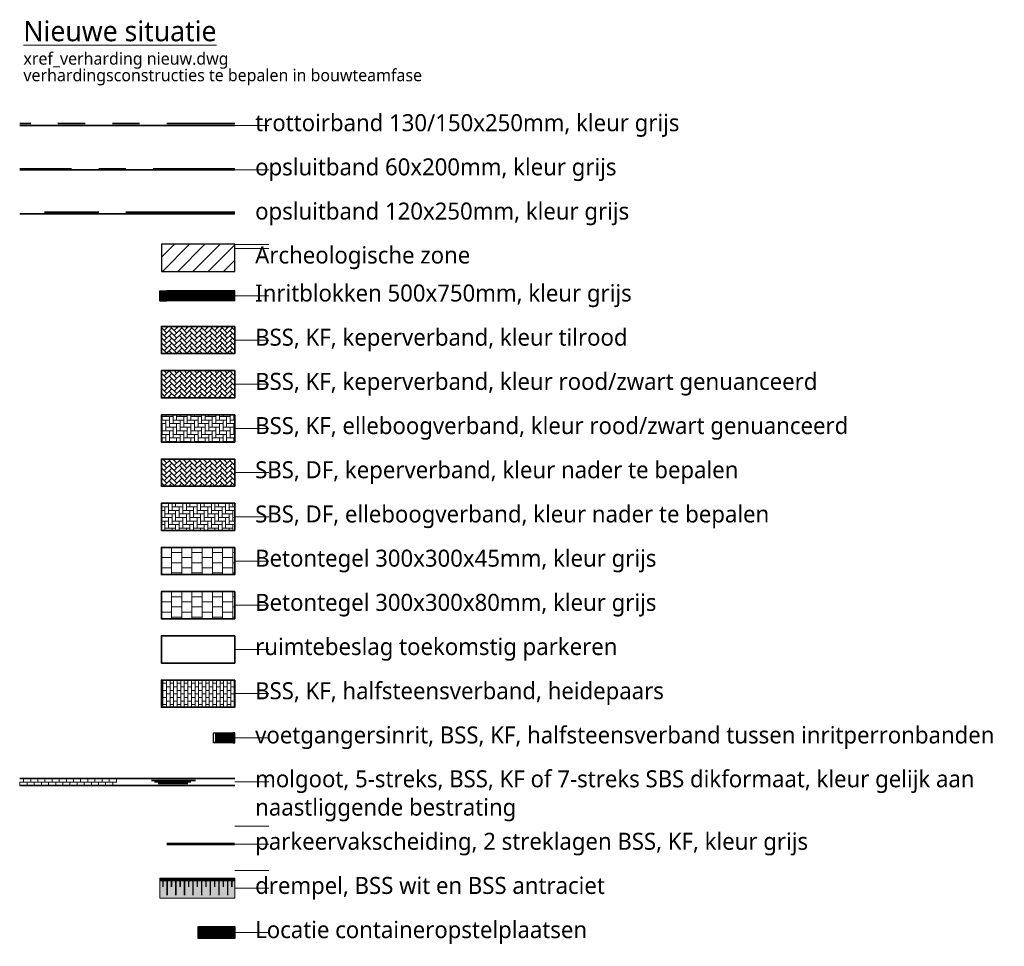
# Model space of a CAD drawing. Header units: metres. Extents: x 253823 to 255319, y 593130 to 593771.
# Tile 37 of 37: x 255246 to 255319, y 593426 to 593494. Entities that reach past the tile are written whole.
import ezdxf

# ---------------------------------------------------------------- set-up
doc = ezdxf.new("R2010")
doc.units = ezdxf.units.M
for name, pattern in [('DASHED2', [0.375, 0.25, -0.125]), ('VH-OPSLUITBAND_100X200', [16, 8, -2, 4, -2]), ('VH-OPSLUITBAND_60X200', [12, 6, -2, 2, -2]), ('VH-TROTTOIRBAND_130-150', [15, 5, -2, 2, -2, 2, -2]), ('XX-HIDDEN', [4, 2, -2])]:
    doc.linetypes.add(name, pattern=pattern)
doc.layers.add('Archeologische zone', color=112, linetype='Continuous')
for name, color, linetype, lineweight in [('N-WE-IE-MEUBILAIR_WEGMEUBILAIR_CONTAINER-S', 7, 'Continuous', 25), ('N-WE-VH-GOOT_BSS-G', 170, 'Continuous', 35), ('N-WE-VH-KANTOPSLUITING_ELEMENT_INRIT-S', 7, 'Continuous', 25), ('N-WE-VH-KANTOPSLUITING_OPSLUITBAND_120X250-G', 20, 'VH-OPSLUITBAND_100X200', 35), ('N-WE-VH-KANTOPSLUITING_OPSLUITBAND_60X200-G', 150, 'VH-OPSLUITBAND_60X200', 35), ('N-WE-VH-KANTOPSLUITING_TROTTOIRBAND_130 150-G', 210, 'VH-TROTTOIRBAND_130-150', 35), ('N-WE-VH-KANTOPSLUITING_TROTTOIRBAND_130 150X250-S', 210, 'Continuous', 25), ('N-WE-VH-KANTVERHARDING-G', 2, 'Continuous', 35), ('N-WE-VH-KANTVERHARDING_TEGEL-G', 250, 'Continuous', 18), ('N-WE-VH-MATERIAALGRENS-G', 7, 'XX-HIDDEN', 18), ('N-WE-VH-VERHARDING_BETONSTRAATSTEEN-HALFSTEENS-HEIDEPAARS-A', 252, 'Continuous', 18), ('N-WE-VH-VERHARDING_BETONSTRAATSTEEN-KLEUR NTB-A', 252, 'Continuous', 18), ('N-WE-VH-VERHARDING_BETONSTRAATSTEEN-MOLGOOT-HEIDEPAARS-A', 252, 'Continuous', 18), ('N-WE-VH-VERHARDING_BETONSTRAATSTEEN-PVAK-KLEUR NTB-A', 252, 'Continuous', 18), ('N-WE-VH-VERHARDING_TEGEL-45MM DIK-A', 252, 'Continuous', 18), ('N-WE-VW-SCHEIDINGSLIJN_PARKEERVAK_GRIJS BSS KF-G', 253, 'DASHED2', 35), ('N01-WE-GR-GRAS-G', 60, 'Continuous', 35), ('N01-WE-VH-VERHARDING_BETONSTRAATSTEEN-TILROOD-KEPER-A', 252, 'Continuous', 18), ('X-XX-AL-LEGENDA-T18', 6, 'Continuous', 18), ('X-XX-AL-T25', 2, 'Continuous', 25), ('X-XX-AL-TEKENBLAD_LEGENDA-T25', 2, 'Continuous', 13)]:
    doc.layers.add(name, color=color, linetype=linetype, lineweight=lineweight)
for name, color, linetype, lineweight, true_color in [('N-WE-VH-VERHARDING_BETONSTRAATSTEEN-DREMPEL-ANTRACIET-A', 7, 'Continuous', 18, 0x333f48), ('N-WE-VH-VERHARDING_BETONSTRAATSTEEN-DREMPEL-WIT-G', 7, 'Continuous', 35, 0xffffff), ('N-WE-VH-VERHARDING_BETONSTRAATSTEEN_KF_GRIJS-A', 7, 'Continuous', 5, 0xffffff), ('N-WE-VH-VERHARDING_TEGEL-80MM DIK-A', 7, 'Continuous', 18, 0x333f48), ('N01-WE-VH-VERHARDING_BETONSTRAATSTEEN-ROODZWART NUANCE-KEPER-A', 7, 'Continuous', 18, 0xc63527), ('N01-WE-VH-VERHARDING_BSS-ROODZWART NUANCE PVAK-ELLEBOOG-A', 7, 'Continuous', 18, 0xc63527)]:
    doc.layers.add(name, color=color, linetype=linetype, lineweight=lineweight, true_color=true_color)
doc.layers.add('X-XX-AL-HULPLIJN-G', color=93, linetype='Continuous', lineweight=18, plot=False)
doc.styles.add('Roelofs', font='segoeui.ttf', dxfattribs={"height": 1.8})
pattern_1 = [(45, (447.05553, 27.49968), (0, 0.37123106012), [0.7875, -0.2625]), (315, (446.6843, 27.8709), (3e-17, 0.37123106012), [0.7875, -0.2625])]

# ---------------------------------------------------------------- blocks, each defined once
blk = doc.blocks.new('N-SVH-INRITELEMENT_130 150_200X750X500_LINKS')
at = {"layer": 'N-WE-VH-KANTOPSLUITING_ELEMENT_INRIT-S'}
h = blk.add_hatch(color=252, dxfattribs=at)
h.dxf.hatch_style = 1
h.paths.add_polyline_path([(0.2, 0.7), (0.5, 0.7), (0.5, 0.75), (0, 0.75), (0, 0), (0.095, 0)])
h = blk.add_hatch(color=253, dxfattribs=at)
h.dxf.hatch_style = 1
h.paths.add_polyline_path([(0.5, 0.7), (0.2, 0.7), (0.095, 0), (0.5, 0)])
for p, q in [((0, 0), (0, 0.75)), ((0, 0.75), (0.5, 0.75)), ((0.5, 0), (0.5, 0.75)), ((0, 0), (0.5, 0)), ((0.095, 0), (0.2, 0.7)), ((0.2, 0.7), (0.5, 0.7))]:
    blk.add_line(p, q)
blk = doc.blocks.new('N-SVH-INRITELEMENT_130 150_200X750X500_MIDDEN')
at = {"layer": 'N-WE-VH-KANTOPSLUITING_ELEMENT_INRIT-S'}
h = blk.add_hatch(color=252, dxfattribs=at)
h.dxf.hatch_style = 1
h.paths.add_polyline_path([(0.5, 0.75), (0, 0.75), (0, 0.7), (0.5, 0.7)])
h = blk.add_hatch(color=253, dxfattribs=at)
h.dxf.hatch_style = 1
h.paths.add_polyline_path([(0, 0.7), (0, 0), (0.5, 0), (0.5, 0.7)])
for p, q in [((0, 0), (0, 0.75)), ((0.5, 0.75), (0, 0.75)), ((0.5, 0), (0.5, 0.75)), ((0.5, 0.7), (0, 0.7)), ((0.5, 0), (0, 0))]:
    blk.add_line(p, q)
blk = doc.blocks.new('N-SVH-INRITELEMENT_130 150_200X750X500_RECHTS')
at = {"layer": 'N-WE-VH-KANTOPSLUITING_ELEMENT_INRIT-S'}
h = blk.add_hatch(color=252, dxfattribs=at)
h.dxf.hatch_style = 1
h.paths.add_polyline_path([(0.5, 0.75), (0, 0.75), (0, 0.7), (0.3, 0.7), (0.405, 0), (0.5, 0)])
h = blk.add_hatch(color=253, dxfattribs=at)
h.dxf.hatch_style = 1
h.paths.add_polyline_path([(0.3, 0.7), (0, 0.7), (0, 0), (0.405, 0)], flags=17)
for p, q in [((0, 0), (0, 0.75)), ((0.5, 0.75), (0, 0.75)), ((0.5, 0), (0.5, 0.75)), ((0.3, 0.7), (0, 0.7)), ((0.5, 0), (0, 0)), ((0.405, 0), (0.3, 0.7))]:
    blk.add_line(p, q)
blk = doc.blocks.new('N-SVH-INRITELEMENT_130 150_200X750X5500')
at = {"layer": 'N-WE-VH-KANTOPSLUITING_ELEMENT_INRIT-S'}
for name, p in [('N-SVH-INRITELEMENT_130 150_200X750X500_LINKS', (-2.75, 0)), ('N-SVH-INRITELEMENT_130 150_200X750X500_MIDDEN', (-2.25, 0)), ('N-SVH-INRITELEMENT_130 150_200X750X500_MIDDEN', (-1.75, 0)), ('N-SVH-INRITELEMENT_130 150_200X750X500_MIDDEN', (-1.25, 0)), ('N-SVH-INRITELEMENT_130 150_200X750X500_MIDDEN', (-0.75, 0)), ('N-SVH-INRITELEMENT_130 150_200X750X500_MIDDEN', (-0.25, 0)), ('N-SVH-INRITELEMENT_130 150_200X750X500_MIDDEN', (0.25, 0)), ('N-SVH-INRITELEMENT_130 150_200X750X500_MIDDEN', (0.75, 0)), ('N-SVH-INRITELEMENT_130 150_200X750X500_MIDDEN', (1.25, 0)), ('N-SVH-INRITELEMENT_130 150_200X750X500_MIDDEN', (1.75, 0)), ('N-SVH-INRITELEMENT_130 150_200X750X500_RECHTS', (2.25, 0))]:
    blk.add_blockref(name, p, dxfattribs=at)
blk = doc.blocks.new('SVH-GOOT_SYMBOOL-SO')
at = {"color": 7, "linetype": 'Continuous'}
for p, q in [((0.2, 3.125), (0.2, -3.359)), ((-0.206, 2.137), (-0.206, -2.217)), ((0, 2.669), (0, -2.669))]:
    blk.add_line(p, q, dxfattribs=at)
blk = doc.blocks.new('BSS 8cm Grijs')
at = {"layer": 'N-WE-VH-VERHARDING_BETONSTRAATSTEEN_KF_GRIJS-A', "true_color": 0xbfbfbf}
h = blk.add_hatch(color=9, dxfattribs=at)
h.dxf.hatch_style = 1
h.paths.add_polyline_path([(-0.105, 0), (0.105, 0), (0.105, 0.105), (-0.105, 0.105)])
at = {"layer": 'N-WE-VH-VERHARDING_BETONSTRAATSTEEN_KF_GRIJS-A', "flags": 128}
blk.add_lwpolyline([(-0.105, 0), (0.105, 0), (0.105, 0.105), (-0.105, 0.105)], close=True, dxfattribs=at)
blk = doc.blocks.new('SVH-INRITPERRONBAND_130 150X250_LINKS')
at = {"flags": 128}
blk.add_lwpolyline([(0, 75), (0, 0), (-50, 0, 1), (-100, 0), (-150, 0), (-750, 0), (-750, 150), (-75, 150, -0.414214)], format="xyb", close=True, dxfattribs=at)
blk.add_lwpolyline([(-750, 130), (-75, 130, -0.414214), (-20, 75), (-20, 0)], format="xyb", dxfattribs=at)
blk.add_lwpolyline([(-75, 150), (0, 150), (0, 75)], dxfattribs=at)
blk = doc.blocks.new('SVH-INRITPERRONBAND_130 150X250_RECHTS')
at = {"flags": 128}
blk.add_lwpolyline([(-750, -130), (-75, -130, 0.414214), (-20, -75), (-20, 0)], format="xyb", dxfattribs=at)
blk.add_lwpolyline([(0, -75), (0, 0), (-50, 0, -1), (-100, 0), (-150, 0), (-750, 0), (-750, -150), (-75, -150, 0.414214)], format="xyb", close=True, dxfattribs=at)
blk.add_lwpolyline([(-75, -150), (0, -150), (0, -75)], dxfattribs=at)
blk = doc.blocks.new('Inritconstructie voetpad')
at = {"layer": 'N-WE-VH-MATERIAALGRENS-G', "flags": 128}
for points in [[(0.63, 0.75), (-0.63, 0.75)], [(0.63, 0), (-0.63, 0)]]:
    blk.add_lwpolyline(points, dxfattribs=at)
at = {"layer": 'N-WE-VH-KANTOPSLUITING_TROTTOIRBAND_130 150X250-S', "rotation": 270.0001114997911}
for name, p, xscale, yscale, zscale in [('SVH-INRITPERRONBAND_130 150X250_LINKS', (-0.78, 0), 0.0009999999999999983, 0.0009999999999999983, 0.0009999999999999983), ('SVH-INRITPERRONBAND_130 150X250_RECHTS', (0.78, 0), 0.0009999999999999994, 0.0009999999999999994, 0.0009999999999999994)]:
    blk.add_blockref(name, p, dxfattribs=dict(at, xscale=xscale, yscale=yscale, zscale=zscale))
at = {"layer": 'N-WE-VH-VERHARDING_BETONSTRAATSTEEN_KF_GRIJS-A', "xscale": -1, "rotation": 0.0001115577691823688}
for p in [(-0.525, 0.645), (-0.315, 0.645), (-0.105, 0.645), (0.105, 0.645), (0.315, 0.645), (0.525, 0.645), (-0.525, 0), (-0.42, 0.537), (-0.42, 0.43), (-0.42, 0.322), (-0.42, 0.215), (-0.42, 0.107), (-0.315, 0.43), (-0.315, 0.215), (-0.315, 0), (-0.21, 0.537), (-0.21, 0.322), (-0.21, 0.107), (-0.105, 0.43), (-0.105, 0.215), (-0.105, 0), (0, 0.537), (0, 0.322), (0, 0.107), (0.105, 0.43), (0.105, 0.215), (0.105, 0), (0.21, 0.537), (0.21, 0.322), (0.21, 0.107), (0.315, 0.43), (0.315, 0.215), (0.315, 0), (0.42, 0.537), (0.42, 0.43), (0.42, 0.322), (0.42, 0.215), (0.42, 0.107), (0.525, 0)]:
    blk.add_blockref('BSS 8cm Grijs', p, dxfattribs=at)
at = {"layer": 'N-WE-VH-VERHARDING_BETONSTRAATSTEEN_KF_GRIJS-A', "rotation": 270.0001115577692}
for p in [(-0.63, 0.535), (-0.63, 0.32), (-0.63, 0.105), (0.525, 0.535), (0.525, 0.32), (0.525, 0.105)]:
    blk.add_blockref('BSS 8cm Grijs', p, dxfattribs=at)
blk = doc.blocks.new('Drempelconstructie BSS KF - 1.47 x 5.50 m')
at = {"layer": 'N-WE-VH-VERHARDING_BETONSTRAATSTEEN-DREMPEL-ANTRACIET-A'}
h = blk.add_hatch(color=256, dxfattribs=at)
h.dxf.hatch_style = 1
h.paths.add_polyline_path([(0, 0), (5.5, 0), (5.5, -1.47), (0, -1.47)])
blk.add_lwpolyline([(0, 0), (5.5, 0), (5.5, -1.47), (0, -1.47)], close=True, dxfattribs=at)
at = {"layer": 'N-WE-VH-VERHARDING_BETONSTRAATSTEEN-DREMPEL-WIT-G', "flags": 128}
for points, const_width in [([(0, -0.105), (5.5, -0.105)], 0.212), ([(0.214, -0.21), (0.214, -0.63)], 0.106), ([(0.531, -0.21), (0.531, -1.26)], 0.106), ([(0.848, -0.21), (0.848, -0.63)], 0.106), ([(1.165, -0.21), (1.165, -1.26)], 0.106), ([(1.482, -0.21), (1.482, -0.63)], 0.106), ([(1.799, -0.21), (1.799, -1.26)], 0.106), ([(2.116, -0.21), (2.116, -0.63)], 0.106), ([(2.433, -0.21), (2.433, -1.26)], 0.106), ([(2.75, -0.21), (2.75, -0.63)], 0.106), ([(3.067, -0.21), (3.067, -1.26)], 0.106), ([(3.384, -0.21), (3.384, -0.63)], 0.106), ([(3.701, -0.21), (3.701, -1.26)], 0.106), ([(4.018, -0.21), (4.018, -0.63)], 0.106), ([(4.335, -0.21), (4.335, -1.26)], 0.106), ([(4.652, -0.21), (4.652, -0.63)], 0.106), ([(4.969, -0.21), (4.969, -1.26)], 0.106), ([(5.286, -0.21), (5.286, -0.63)], 0.106)]:
    blk.add_lwpolyline(points, dxfattribs=dict(at, const_width=const_width))
blk = doc.blocks.new('SIE-WEG_CONTAINER_HUISVUIL_OPSTELPLAATS')
for p, q in [((-0.5, 0.5), (0.5, 0.5)), ((-0.5, -0.5), (-0.5, 0.5)), ((0.148, 0.321), (-0.272, 0.319)), ((-0.272, 0.319), (0.178, 0.319)), ((-0.262, 0.323), (0.148, 0.321)), ((-0.205, 0.312), (-0.262, 0.323)), ((-0.143, -0.356), (-0.205, 0.312)), ((0.18, 0.299), (0.13, -0.278)), ((0.165, 0.321), (0.168, 0.331)), ((0.178, 0.319), (0.165, 0.321)), ((0.168, 0.331), (0.182, 0.336)), ((0.193, 0.296), (0.18, 0.299)), ((0.182, 0.336), (0.198, 0.336)), ((0.198, 0.316), (0.193, 0.296)), ((0.198, 0.336), (0.198, 0.316)), ((0.5, 0.5), (0.5, -0.5)), ((0.5, -0.5), (-0.5, -0.5)), ((0.052, -0.336), (-0.143, -0.356)), ((0.08, -0.379), (0.052, -0.336)), ((0.108, -0.399), (0.08, -0.379)), ((0.145, -0.387), (0.108, -0.399)), ((0.13, -0.278), (0.16, -0.302)), ((0.162, -0.343), (0.145, -0.387)), ((0.16, -0.302), (0.162, -0.343))]:
    blk.add_line(p, q)
blk = doc.blocks.new('Containeropstelplaats')
at = {"layer": 'N-WE-VH-VERHARDING_TEGEL-45MM DIK-A'}
h = blk.add_hatch(color=256, dxfattribs=at)
h.dxf.hatch_style = 1
h.paths.add_polyline_path([(0.567, 0.2), (0.594, 0.178), (0.595, 0.142), (0.58, 0.101), (0.547, 0.091), (0.522, 0.109), (0.496, 0.148), (0.321, 0.13), (0.265, 0.731), (0.214, 0.74), (0.583, 0.739), (0.61, 0.737), (0.598, 0.739), (0.601, 0.748), (0.613, 0.752), (0.628, 0.752), (0.628, 0.734), (0.624, 0.716), (0.612, 0.719)], flags=16)
h.paths.add_polyline_path([(0, 0), (0, 0.9), (0.9, 0.9), (0.9, 0)])
at = {"layer": 'N-WE-VH-VERHARDING_TEGEL-45MM DIK-A', "true_color": 0xffffff}
h = blk.add_hatch(color=7, dxfattribs=at)
h.dxf.hatch_style = 1
h.paths.add_polyline_path([(0.567, 0.2), (0.594, 0.178), (0.595, 0.142), (0.58, 0.101), (0.547, 0.091), (0.522, 0.109), (0.496, 0.148), (0.321, 0.13), (0.265, 0.731), (0.214, 0.74), (0.583, 0.739), (0.61, 0.737), (0.598, 0.739), (0.601, 0.748), (0.613, 0.752), (0.628, 0.752), (0.628, 0.734), (0.624, 0.716), (0.612, 0.719)])
at = {"layer": 'N-WE-IE-MEUBILAIR_WEGMEUBILAIR_CONTAINER-S'}
blk.add_lwpolyline([(0.567, 0.2), (0.594, 0.178), (0.595, 0.142), (0.58, 0.101), (0.547, 0.091), (0.522, 0.109), (0.496, 0.148), (0.321, 0.13), (0.265, 0.731), (0.214, 0.74), (0.583, 0.739), (0.61, 0.737), (0.598, 0.739), (0.601, 0.748), (0.613, 0.752), (0.628, 0.752), (0.628, 0.734), (0.624, 0.716), (0.612, 0.719)], close=True, dxfattribs=at)
at = {"layer": 'N-WE-VH-KANTVERHARDING_TEGEL-G'}
for points in [[(0.3, 0.9), (0.3, 0)], [(0.6, 0.9), (0.6, 0)], [(0, 0.6), (0.9, 0.6)], [(0, 0.3), (0.9, 0.3)]]:
    blk.add_lwpolyline(points, dxfattribs=at)
at = {"layer": 'N-WE-IE-MEUBILAIR_WEGMEUBILAIR_CONTAINER-S', "xscale": 0.9000000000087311, "yscale": 0.9000000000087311, "zscale": 0.9000000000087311}
blk.add_blockref('SIE-WEG_CONTAINER_HUISVUIL_OPSTELPLAATS', (0.45, 0.45), dxfattribs=at)

msp = doc.modelspace()

# ---------------------------------------------------------------- hatches: boundary and pattern name
at = {"layer": 'Archeologische zone', "transparency": 33554687}
h = msp.add_hatch(dxfattribs=at)
h.set_pattern_fill('ANSI31', color=256, scale=0.5)
h.set_pattern_definition([(45, (447.0555, 10.79465), (-0.5612660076, 0.5612660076), [])])
h.paths.add_polyline_path([(255262.275, 593477.133), (255256.875, 593477.133), (255256.875, 593475.133), (255262.275, 593475.133)])
at = {"layer": 'N-WE-VH-VERHARDING_BETONSTRAATSTEEN-HALFSTEENS-HEIDEPAARS-A'}
h = msp.add_hatch(dxfattribs=at)
h.set_pattern_fill('AVH-BSS_KEIFORMAAT_HALFST-SO', color=149, scale=5, pattern_type=2)
h.set_pattern_definition([(0, (254584.98798, 593412.82682), (0.2625, 0.2625), [0.2625, -0.2625]), (90, (254584.98798, 593412.82682), (-0.2625, 2e-17), [])])
h.paths.add_polyline_path([(255262.275, 593445.088), (255256.875, 593445.088), (255256.875, 593443.088), (255262.275, 593443.088)])
at = {"layer": 'N-WE-VH-VERHARDING_BETONSTRAATSTEEN-KLEUR NTB-A'}
h = msp.add_hatch(dxfattribs=at)
h.set_pattern_fill('AVH-BSS_KEIFORMAAT_KEPER-SO', color=256, scale=5, angle=45, pattern_type=2)
h.set_pattern_definition([(45, (447.05553, 24.24968), (0, 0.37123106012), [0.7875, -0.2625]), (315, (446.6843, 24.6209), (3e-17, 0.37123106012), [0.7875, -0.2625])])
h.paths.add_polyline_path([(255262.275, 593461.338), (255256.875, 593461.338), (255256.875, 593459.338), (255262.275, 593459.338)])
at = {"layer": 'N-WE-VH-VERHARDING_BETONSTRAATSTEEN-MOLGOOT-HEIDEPAARS-A'}
h = msp.add_hatch(dxfattribs=at)
h.set_pattern_fill('AVH-BSS_KEIFORMAAT_HALFST-SO', color=149, scale=5, angle=269.97872, pattern_type=2)
h.set_pattern_definition([(269.9787, (255245.1667, 593437.8384), (0.2624025, -0.2625975), [0.2625, -0.2625]), (359.9787, (255245.1667, 593437.8384), (9.75e-05, 0.2625), [])])
h.paths.add_polyline_path([(255246.458, 593437.838), (255246.458, 593437.338), (255253.578, 593437.338), (255253.578, 593437.838)])
at = {"layer": 'N-WE-VH-VERHARDING_BETONSTRAATSTEEN-PVAK-KLEUR NTB-A'}
h = msp.add_hatch(dxfattribs=at)
h.set_pattern_fill('AVH-BSS_KEIFORMAAT_ELLEBOOG-SO', color=256, scale=5, pattern_type=2)
h.set_pattern_definition([(0, (255256.87516, 593458.0884), (0.2625, 0.2625), [0.7875, -0.2625]), (270, (255256.87516, 593458.6134), (0.2625, 0.2625), [0.7875, -0.2625])])
h.paths.add_polyline_path([(255262.275, 593458.088), (255256.875, 593458.088), (255256.875, 593456.088), (255262.275, 593456.088)])
at = {"layer": 'N-WE-VH-VERHARDING_TEGEL-45MM DIK-A'}
h = msp.add_hatch(dxfattribs=at)
h.set_pattern_fill('AVH-TEGEL_300X300_HALFST-SO', color=149, scale=5, pattern_type=2)
h.set_pattern_definition([(0, (255256.87516, 593454.8384), (0.75, 0.375), [0.75, -0.75]), (90, (255256.8752, 593454.8384), (-0.75, 5e-17), [])])
h.paths.add_polyline_path([(255262.275, 593454.838), (255256.875, 593454.838), (255256.875, 593452.838), (255262.275, 593452.838)])
at = {"layer": 'N-WE-VH-VERHARDING_TEGEL-80MM DIK-A'}
h = msp.add_hatch(dxfattribs=at)
h.set_pattern_fill('AVH-TEGEL_300X300_HALFST-SO', color=256, scale=5, pattern_type=2)
h.set_pattern_definition([(0, (255256.87516, 593451.5884), (0.75, 0.375), [0.75, -0.75]), (90, (255256.8752, 593451.5884), (-0.75, 5e-17), [])])
h.paths.add_polyline_path([(255262.275, 593451.588), (255256.875, 593451.588), (255256.875, 593449.588), (255262.275, 593449.588)])
at = {"layer": 'N01-WE-VH-VERHARDING_BETONSTRAATSTEEN-ROODZWART NUANCE-KEPER-A'}
h = msp.add_hatch(dxfattribs=at)
h.set_pattern_fill('AVH-BSS_KEIFORMAAT_KEPER-SO', color=256, scale=5, angle=45, pattern_type=2)
h.set_pattern_definition(pattern_1)
h.paths.add_polyline_path([(255262.275, 593467.838), (255256.875, 593467.838), (255256.875, 593465.838), (255262.275, 593465.838)])
at = {"layer": 'N01-WE-VH-VERHARDING_BETONSTRAATSTEEN-TILROOD-KEPER-A'}
h = msp.add_hatch(dxfattribs=at)
h.set_pattern_fill('AVH-BSS_KEIFORMAAT_KEPER-SO', color=251, scale=5, angle=45, pattern_type=2)
h.set_pattern_definition(pattern_1)
h.paths.add_polyline_path([(255262.275, 593471.088), (255256.875, 593471.088), (255256.875, 593469.088), (255262.275, 593469.088)])
at = {"layer": 'N01-WE-VH-VERHARDING_BSS-ROODZWART NUANCE PVAK-ELLEBOOG-A'}
h = msp.add_hatch(dxfattribs=at)
h.set_pattern_fill('AVH-BSS_KEIFORMAAT_KEPER-SO', color=256, scale=5, pattern_type=2)
h.set_pattern_definition([(0, (254505.40856, 593501.4768), (0.2625, 0.2625), [0.7875, -0.2625]), (270, (254505.40856, 593502.0018), (0.2625, 0.2625), [0.7875, -0.2625])])
h.paths.add_polyline_path([(255262.275, 593464.588), (255256.875, 593464.588), (255256.875, 593462.588), (255262.275, 593462.588)])

# ---------------------------------------------------------------- linework, layer by layer
at = {"layer": 'Archeologische zone', "transparency": 33554687}
msp.add_lwpolyline([(255262.275, 593477.133), (255256.875, 593477.133), (255256.875, 593475.133), (255262.275, 593475.133)], close=True, dxfattribs=at)
at = {"layer": 'N-WE-VH-GOOT_BSS-G', "flags": 128}
for points in [[(255262.275, 593437.838), (255246.458, 593437.838)], [(255262.275, 593437.338), (255246.458, 593437.338)]]:
    msp.add_lwpolyline(points, dxfattribs=at)
at = {"layer": 'N-WE-VH-KANTOPSLUITING_OPSLUITBAND_120X250-G', "flags": 128}
msp.add_lwpolyline([(255262.275, 593479.483), (255246.458, 593479.483)], dxfattribs=at)
at = {"layer": 'N-WE-VH-KANTOPSLUITING_OPSLUITBAND_60X200-G', "flags": 128}
msp.add_lwpolyline([(255262.275, 593482.673), (255246.458, 593482.673)], dxfattribs=at)
at = {"layer": 'N-WE-VH-KANTOPSLUITING_TROTTOIRBAND_130 150-G', "flags": 128}
msp.add_lwpolyline([(255262.275, 593486.013), (255246.458, 593486.013)], dxfattribs=at)
at = {"layer": 'N-WE-VH-KANTVERHARDING-G'}
for points in [[(255262.275, 593485.863), (255246.458, 593485.863)], [(255262.275, 593482.613), (255246.458, 593482.613)], [(255262.275, 593479.363), (255246.458, 593479.363)]]:
    msp.add_lwpolyline(points, dxfattribs=at)
for points in [[(255262.275, 593471.088), (255256.875, 593471.088), (255256.875, 593469.088), (255262.275, 593469.088)], [(255262.275, 593467.838), (255256.875, 593467.838), (255256.875, 593465.838), (255262.275, 593465.838)], [(255262.275, 593464.588), (255256.875, 593464.588), (255256.875, 593462.588), (255262.275, 593462.588)], [(255262.275, 593461.338), (255256.875, 593461.338), (255256.875, 593459.338), (255262.275, 593459.338)], [(255262.275, 593458.088), (255256.875, 593458.088), (255256.875, 593456.088), (255262.275, 593456.088)], [(255262.275, 593454.838), (255256.875, 593454.838), (255256.875, 593452.838), (255262.275, 593452.838)], [(255262.275, 593451.588), (255256.875, 593451.588), (255256.875, 593449.588), (255262.275, 593449.588)], [(255262.275, 593445.088), (255256.875, 593445.088), (255256.875, 593443.088), (255262.275, 593443.088)]]:
    msp.add_lwpolyline(points, close=True, dxfattribs=at)
at = {"layer": 'N-WE-VW-SCHEIDINGSLIJN_PARKEERVAK_GRIJS BSS KF-G', "linetype": 'Continuous', "ltscale": 2, "const_width": 0.2}
msp.add_lwpolyline([(255257.275, 593433.019), (255262.275, 593433.019)], dxfattribs=at)
at = {"layer": 'N01-WE-GR-GRAS-G', "color": 87, "true_color": 0x488448}
msp.add_lwpolyline([(255262.275, 593448.338), (255256.875, 593448.338), (255256.875, 593446.338), (255262.275, 593446.338)], close=True, dxfattribs=at)
at = {"layer": 'X-XX-AL-HULPLIJN-G', "flags": 128}
for points in [[(255262.275, 593485.863), (255264.775, 593485.863)], [(255262.275, 593482.613), (255264.775, 593482.613)], [(255262.275, 593477.125), (255264.775, 593477.125)], [(255262.275, 593476.832), (255264.775, 593476.832)], [(255262.275, 593473.338), (255264.775, 593473.338)], [(255262.275, 593470.088), (255264.775, 593470.088)], [(255262.275, 593466.838), (255264.775, 593466.838)], [(255262.275, 593463.588), (255264.775, 593463.588)], [(255262.275, 593460.338), (255264.775, 593460.338)], [(255262.275, 593457.088), (255264.775, 593457.088)], [(255262.275, 593453.838), (255264.775, 593453.838)], [(255262.275, 593450.588), (255264.775, 593450.588)], [(255262.275, 593447.338), (255264.775, 593447.338)], [(255262.275, 593444.088), (255264.775, 593444.088)], [(255262.275, 593440.838), (255264.775, 593440.838)], [(255262.275, 593437.588), (255264.775, 593437.588)], [(255262.275, 593434.338), (255264.775, 593434.338)], [(255262.275, 593433.019), (255264.775, 593433.019)], [(255262.275, 593431.088), (255264.775, 593431.088)], [(255262.275, 593429.769), (255264.775, 593429.769)], [(255262.275, 593426.519), (255264.775, 593426.519)]]:
    msp.add_lwpolyline(points, dxfattribs=at)

# ---------------------------------------------------------------- block references
for name, p in [('N-SVH-INRITELEMENT_130 150_200X750X5500', (255259.525, 593472.963)), ('Inritconstructie voetpad', (255261.495, 593440.457)), ('Drempelconstructie BSS KF - 1.47 x 5.50 m', (255256.775, 593430.504)), ('Containeropstelplaats', (255259.575, 593426.069)), ('Containeropstelplaats', (255260.475, 593426.069)), ('Containeropstelplaats', (255261.375, 593426.069))]:
    msp.add_blockref(name, p)
at = {"layer": 'N-WE-VH-GOOT_BSS-G', "xscale": 0.5, "yscale": 0.5, "zscale": 0.5, "rotation": 89.99871698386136}
msp.add_blockref('SVH-GOOT_SYMBOOL-SO', (255257.715, 593437.589), dxfattribs=at)

# ---------------------------------------------------------------- texts
at = {"layer": 'X-XX-AL-LEGENDA-T18', "style": 'Roelofs'}
for s, p in [('xref_verharding nieuw.dwg', (255246.732, 593490.339)), ('verhardingsconstructies te bepalen in bouwteamfase', (255246.732, 593489.119))]:
    msp.add_text(s, height=0.9, dxfattribs=at).set_placement(p)
at = {"layer": 'X-XX-AL-T25', "char_height": 1.25, "attachment_point": 4, "style": 'Roelofs'}
for s, width, insert in [('trottoirband 130/150x250mm, kleur grijs', 33.10359, (255263.775, 593485.863)), ('opsluitband 60x200mm, kleur grijs', 34.1408, (255263.775, 593482.613)), ('opsluitband 120x250mm, kleur grijs', 28.76627, (255263.775, 593479.363)), ('Archeologische zone', 20.75165, (255263.775, 593476.133)), ('Inritblokken 500x750mm, kleur grijs', 31.78886, (255263.775, 593473.338)), ('BSS, KF, keperverband, kleur tilrood', 28.07329, (255263.775, 593470.088)), ('BSS, KF, keperverband, kleur rood/zwart genuanceerd', 43.94057, (255263.775, 593466.838)), ('BSS, KF, elleboogverband, kleur rood/zwart genuanceerd', 46.26218, (255263.775, 593463.588)), ('SBS, DF, keperverband, kleur nader te bepalen', 42.70396, (255263.775, 593460.338)), ('SBS, DF, elleboogverband, kleur nader te bepalen', 40.67898, (255263.775, 593457.088)), ('Betontegel 300x300x45mm, kleur grijs', 31.23377, (255263.775, 593453.838)), ('Betontegel 300x300x80mm, kleur grijs', 33.27403, (255263.775, 593450.588)), ('ruimtebeslag toekomstig parkeren', 51.97064, (255263.775, 593447.338)), ('BSS, KF, halfsteensverband, heidepaars', 42.7592, (255263.775, 593444.088)), ('voetgangersinrit, BSS, KF, halfsteensverband tussen inritperronbanden', 55.87098, (255263.775, 593440.838)), ('molgoot, 5-streks, BSS, KF of 7-streks SBS dikformaat, kleur gelijk aan naastliggende bestrating', 55.43955, (255263.775, 593436.57)), ('parkeervakscheiding, 2 streklagen BSS, KF, kleur grijs', 46.58759, (255263.775, 593433.019)), ('drempel, BSS wit en BSS antraciet', 46.58759, (255263.775, 593429.769)), ('Locatie containeropstelplaatsen', 46.58759, (255263.775, 593426.519))]:
    msp.add_mtext_dynamic_manual_height_columns(s, width=width, gutter_width=6.25, heights=[0], dxfattribs=dict(at, insert=insert))
at = {"layer": 'X-XX-AL-TEKENBLAD_LEGENDA-T25', "insert": (255246.727, 593493.562, 7055.85), "char_height": 1.5, "width": 40.64992, "attachment_point": 1, "style": 'Roelofs'}
msp.add_mtext('{\\LNieuwe situatie}', dxfattribs=at)

doc.saveas('drawing.dxf')
